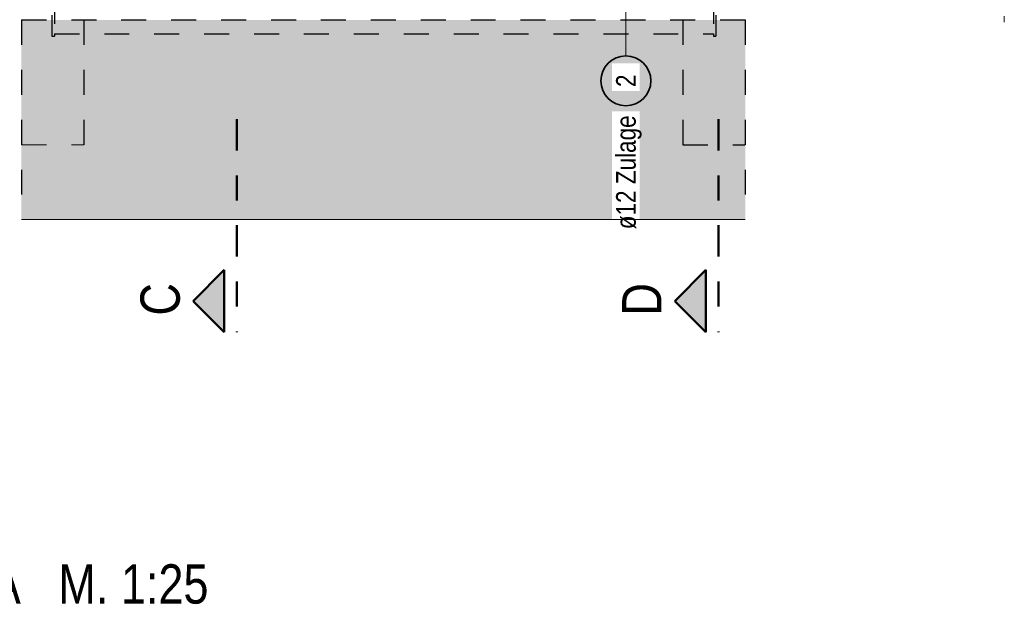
# Model space of a CAD drawing. Header units: millimetres. Extents: x 0 to 30.5, y -1.8 to 21.
# Tile 14 of 34: x 2.7 to 6.7, y 12 to 14.3. Entities that reach past the tile are written whole.
import ezdxf

# ---------------------------------------------------------------- set-up
doc = ezdxf.new("R2010")
doc.units = ezdxf.units.MM
doc.linetypes.add('DASHDOT', pattern=[1, 0.5, -0.25, 0, -0.25])
doc.linetypes.add('HIDDEN', pattern=[0.375, 0.25, -0.125])
doc.layers.add('Geschnittene Kanten', color=7, linetype='Continuous', lineweight=20)
doc.styles.add('Arial Narrow', font='ARIALN.TTF')

msp = doc.modelspace()

# ---------------------------------------------------------------- hatches: boundary and pattern name
at = {"lineweight": 25, "true_color": 0xcef2bf}
for points in [[(2.753088, 13.837504), (3.003088, 13.837504), (3.003088, 14.337504), (2.753088, 14.337504)], [(5.653088, 14.337504), (5.653088, 13.537743), (2.753088, 13.537743), (2.753088, 14.337504)], [(3.003088, 13.837504), (5.403088, 13.837504), (5.403088, 14.337504), (3.003088, 14.337504)], [(5.403088, 13.837504), (5.653088, 13.837504), (5.653088, 14.337504), (5.403088, 14.337504)]]:
    msp.add_hatch(color=254, dxfattribs=at).paths.add_polyline_path(points)
at = {"lineweight": 25, "true_color": 0xffffff}
msp.add_hatch(color=7, dxfattribs=at).paths.add_polyline_path([(5.285, 14.093719), (5.284933, 14.097558), (5.284732, 14.101392), (5.284397, 14.105217), (5.283929, 14.109028), (5.283329, 14.11282), (5.282596, 14.116589), (5.281733, 14.12033), (5.280739, 14.124039), (5.279616, 14.127711), (5.278366, 14.131341), (5.27699, 14.134925), (5.27549, 14.13846), (5.273867, 14.14194), (5.272124, 14.145361), (5.270263, 14.148719), (5.268285, 14.15201), (5.266194, 14.15523), (5.263992, 14.158375), (5.261681, 14.161441), (5.259265, 14.164425), (5.256746, 14.167323), (5.254127, 14.170131), (5.251412, 14.172846), (5.248604, 14.175465), (5.245707, 14.177984), (5.242723, 14.1804), (5.239656, 14.182711), (5.236511, 14.184913), (5.233291, 14.187004), (5.23, 14.188981), (5.226642, 14.190843), (5.223221, 14.192586), (5.219741, 14.194209), (5.216207, 14.195709), (5.212622, 14.197085), (5.208992, 14.198335), (5.20532, 14.199457), (5.201611, 14.200451), (5.19787, 14.201315), (5.194101, 14.202048), (5.190309, 14.202648), (5.186498, 14.203116), (5.182673, 14.203451), (5.178839, 14.203652), (5.175, 14.203719), (5.171161, 14.203652), (5.167327, 14.203451), (5.163502, 14.203116), (5.159691, 14.202648), (5.155899, 14.202048), (5.15213, 14.201315), (5.148389, 14.200451), (5.14468, 14.199457), (5.141008, 14.198335), (5.137378, 14.197085), (5.133793, 14.195709), (5.130259, 14.194209), (5.126779, 14.192586), (5.123358, 14.190843), (5.12, 14.188981), (5.116709, 14.187004), (5.113489, 14.184913), (5.110344, 14.182711), (5.107277, 14.1804), (5.104293, 14.177984), (5.101396, 14.175465), (5.098588, 14.172846), (5.095873, 14.170131), (5.093254, 14.167323), (5.090735, 14.164425), (5.088319, 14.161441), (5.086008, 14.158375), (5.083806, 14.15523), (5.081715, 14.15201), (5.079737, 14.148719), (5.077876, 14.145361), (5.076133, 14.14194), (5.07451, 14.13846), (5.07301, 14.134925), (5.071634, 14.131341), (5.070384, 14.127711), (5.069261, 14.124039), (5.068267, 14.12033), (5.067404, 14.116589), (5.066671, 14.11282), (5.066071, 14.109028), (5.065603, 14.105217), (5.065268, 14.101392), (5.065067, 14.097558), (5.065, 14.093719), (5.065067, 14.08988), (5.065268, 14.086045), (5.065603, 14.082221), (5.066071, 14.07841), (5.066671, 14.074617), (5.067404, 14.070848), (5.068267, 14.067107), (5.069261, 14.063399), (5.070384, 14.059727), (5.071634, 14.056096), (5.07301, 14.052512), (5.07451, 14.048978), (5.076133, 14.045498), (5.077876, 14.042077), (5.079737, 14.038719), (5.081715, 14.035428), (5.083806, 14.032207), (5.086008, 14.029062), (5.088319, 14.025996), (5.090735, 14.023012), (5.093254, 14.020114), (5.095873, 14.017306), (5.098588, 14.014591), (5.101396, 14.011973), (5.104293, 14.009454), (5.107277, 14.007038), (5.110344, 14.004727), (5.113489, 14.002525), (5.116709, 14.000433), (5.12, 13.998456), (5.123358, 13.996594), (5.126779, 13.994851), (5.130259, 13.993229), (5.133793, 13.991728), (5.137378, 13.990353), (5.141008, 13.989102), (5.14468, 13.98798), (5.148389, 13.986986), (5.15213, 13.986122), (5.155899, 13.98539), (5.159691, 13.984789), (5.163502, 13.984321), (5.167327, 13.983987), (5.171161, 13.983786), (5.175, 13.983719), (5.178839, 13.983786), (5.182673, 13.983987), (5.186498, 13.984321), (5.190309, 13.984789), (5.194101, 13.98539), (5.19787, 13.986122), (5.201611, 13.986986), (5.20532, 13.98798), (5.208992, 13.989102), (5.212622, 13.990353), (5.216207, 13.991728), (5.219741, 13.993229), (5.223221, 13.994851), (5.226642, 13.996594), (5.23, 13.998456), (5.233291, 14.000433), (5.236511, 14.002525), (5.239656, 14.004727), (5.242723, 14.007038), (5.245707, 14.009454), (5.248604, 14.011973), (5.251412, 14.014591), (5.254127, 14.017306), (5.256746, 14.020114), (5.259265, 14.023012), (5.261681, 14.025996), (5.263992, 14.029062), (5.266194, 14.032207), (5.268285, 14.035428), (5.270263, 14.038719), (5.272124, 14.042077), (5.273867, 14.045498), (5.27549, 14.048978), (5.27699, 14.052512), (5.278366, 14.056096), (5.279616, 14.059727), (5.280739, 14.063399), (5.281733, 14.067107), (5.282596, 14.070848), (5.283329, 14.074617), (5.283929, 14.07841), (5.284397, 14.082221), (5.284732, 14.086045)])
at = {"lineweight": 25, "true_color": 0x0000ff}
for points in [[(3.440658, 13.210935), (3.565658, 13.085935), (3.565658, 13.335935)], [(5.370785, 13.210935), (5.495785, 13.085935), (5.495785, 13.335935)]]:
    msp.add_hatch(color=5, dxfattribs=at).paths.add_polyline_path(points)

# ---------------------------------------------------------------- linework, layer by layer
at = {"color": 5, "linetype": 'Continuous', "lineweight": 18}
for p, q in [((5.175, 14.335832), (5.175, 14.588761)), ((5.175, 14.193719), (5.175, 14.410832))]:
    msp.add_line(p, q, dxfattribs=at)
at = {"color": 9, "linetype": 'HIDDEN', "lineweight": 0, "ltscale": 0.25}
for p, q in [((6.691378, 14.553453), (6.691378, 14.328299)), ((2.753088, 13.837504), (3.003088, 13.837504))]:
    msp.add_line(p, q, dxfattribs=at)
at = {"color": 3, "linetype": 'HIDDEN', "lineweight": 25, "ltscale": 0.25}
for p, q in [((2.885088, 14.422504), (2.885088, 14.282504)), ((5.525925, 14.422504), (5.525925, 14.282504)), ((2.875088, 14.337504), (2.875088, 14.272504)), ((3.003088, 14.337504), (3.003088, 13.837504)), ((5.403088, 14.337504), (5.403088, 13.837504)), ((5.535925, 14.337504), (5.535925, 14.272504)), ((2.875088, 14.272504), (2.885088, 14.272504)), ((2.885088, 14.282504), (2.885088, 14.272504)), ((2.885088, 14.282504), (5.525925, 14.282504)), ((5.525925, 14.282504), (5.525925, 14.272504)), ((5.525925, 14.272504), (5.535925, 14.272504)), ((5.403088, 13.837504), (5.653088, 13.837504))]:
    msp.add_line(p, q, dxfattribs=at)
at = {"color": 3, "linetype": 'Continuous', "lineweight": 25}
for p, q in [((2.875088, 14.357504), (2.875088, 14.337504)), ((5.535925, 14.357504), (5.535925, 14.337504))]:
    msp.add_line(p, q, dxfattribs=at)
at = {"color": 4, "linetype": 'DASHDOT', "lineweight": 50, "ltscale": 0.25}
for p, q in [((3.615658, 13.939656), (3.615658, 13.085935)), ((5.545785, 13.939656), (5.545785, 13.085935))]:
    msp.add_line(p, q, dxfattribs=at)
at = {"color": 4, "linetype": 'Continuous', "lineweight": 50}
for p, q in [((3.440658, 13.210935), (3.565658, 13.335935)), ((3.565658, 13.335935), (3.565658, 13.085935)), ((5.370785, 13.210935), (5.495785, 13.335935)), ((5.495785, 13.335935), (5.495785, 13.085935)), ((3.565658, 13.085935), (3.440658, 13.210935)), ((5.495785, 13.085935), (5.370785, 13.210935))]:
    msp.add_line(p, q, dxfattribs=at)
at = {"color": 2, "linetype": 'Continuous', "lineweight": 35}
msp.add_circle((5.175, 14.093719), 0.1, dxfattribs=at)
at = {"layer": 'Geschnittene Kanten', "color": 3, "linetype": 'HIDDEN', "lineweight": 25, "ltscale": 0.25}
for p, q in [((2.753088, 14.337504), (2.753088, 13.537743)), ((2.753088, 14.337504), (5.653088, 14.337504)), ((5.653088, 14.337504), (5.653088, 13.537743))]:
    msp.add_line(p, q, dxfattribs=at)

# ---------------------------------------------------------------- texts
at = {"color": 1, "lineweight": 70, "style": 'Arial Narrow'}
for s, p in [('C', (3.387252, 13.152916)), ('D', (5.317379, 13.152916))]:
    msp.add_text(s, height=0.1575, rotation=90, dxfattribs=at).set_placement(p)
msp.add_text('Schnitt A - A   M. 1:25', height=0.1575, dxfattribs=at).set_placement((1.747364, 11.998408))

# ---------------------------------------------------------------- next in the draw order: texts
at = {"color": 2, "lineweight": 35, "char_height": 0.07875, "attachment_point": 1, "rotation": 90, "line_spacing_factor": 0.9, "style": 'Arial Narrow', "bg_fill": 3, "box_fill_scale": 1.2, "bg_fill_color": 256, "bg_fill_true_color": 13158600, "bg_fill_transparency": 0}
for s, insert in [('2', (5.135625, 14.068912)), ('ø12 Zulage', (5.135625, 13.498856))]:
    msp.add_mtext(s, dxfattribs=dict(at, insert=insert))

# ---------------------------------------------------------------- next in the draw order: linework, layer by layer
at = {"layer": 'Geschnittene Kanten', "color": 9, "linetype": 'Continuous', "lineweight": 0}
msp.add_line((2.753088, 13.537743), (5.653088, 13.537743), dxfattribs=at)

doc.saveas('drawing.dxf')
